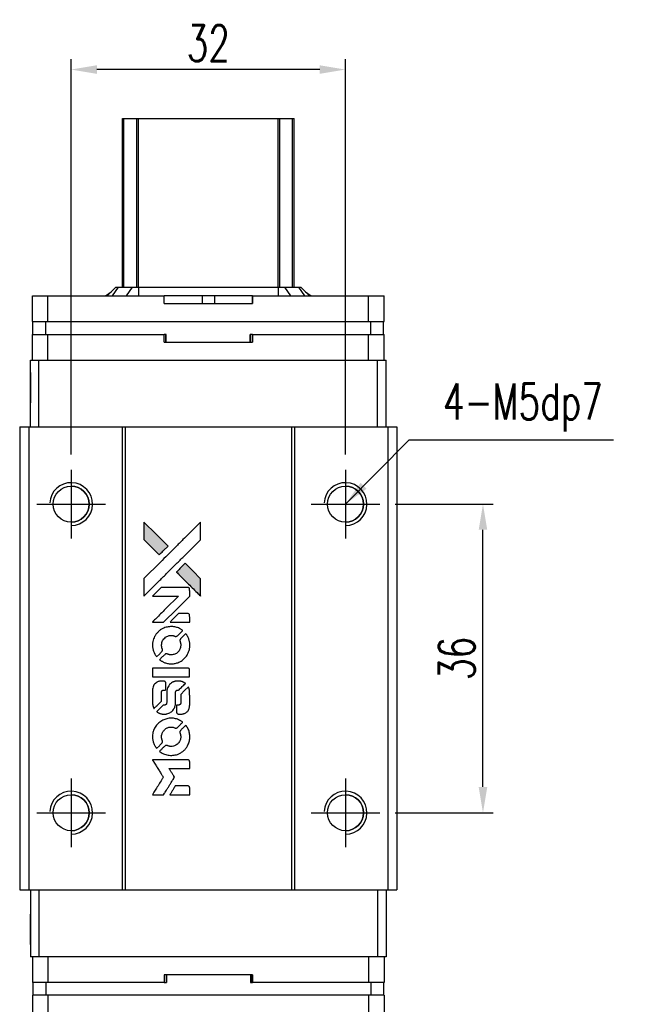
# Model space of a CAD drawing. Header units: millimetres. Extents: x 724 to 1038, y 320 to 563.
# Tile 2 of 3: x 744 to 816, y 449 to 563. Entities that reach past the tile are written whole.
import ezdxf

# ---------------------------------------------------------------- set-up
doc = ezdxf.new("R2010")
doc.units = ezdxf.units.MM
doc.header["$LTSCALE"] = 0.15
doc.layers.get('0').update_dxf_attribs({"linetype": 'CONTINUOUS'})
doc.layers.get('Defpoints').update_dxf_attribs({"linetype": 'CONTINUOUS'})
doc.layers.add('DIM', color=4, linetype='CONTINUOUS')
doc.styles.add('DIM-7', font='SIMPLEX.shx', dxfattribs={"width": 0.7, "bigfont": 'chineset.shx'})
doc.dimstyles.new('CNS', dxfattribs={"dimtxt": 3.5, "dimasz": 2.5, "dimexe": 1, "dimexo": 1.5, "dimgap": 0.09, "dimtad": 0, "dimdsep": 46, "dimtxsty": 'DIM-7', "dimcen": 0.09, "dimclrd": 1, "dimclre": 1, "dimclrt": 4, "dimadec": 0, "dimazin": 0, "dimtfac": 1, "dimtix": 1, "dimtmove": 2, "dimatfit": 3, "dimfxl": 1, "dimtvp": 0.971429, "dimtolj": 1, "dimarcsym": 0})

# ---------------------------------------------------------------- blocks, each defined once
blk = doc.blocks.new('*D181')
at = {"layer": 'Defpoints', "color": 0}
for p in [(749.6, 557.54), (749.6, 510.85), (781.6, 510.85)]:
    blk.add_point(p, dxfattribs=at)
at = {"layer": 'DIM', "color": 7, "lineweight": -2}
for p, q in [((749.6, 512.65), (749.6, 558.74)), ((781.6, 512.65), (781.6, 558.74)), ((778.6, 557.54), (752.6, 557.54))]:
    blk.add_line(p, q, dxfattribs=at)
at = {"layer": 'DIM', "color": 7}
for points in [[(752.6, 558.04), (752.6, 557.04), (749.6, 557.54)], [(778.6, 558.04), (778.6, 557.04), (781.6, 557.54)]]:
    blk.add_solid(points, dxfattribs=at)
at = {"layer": 'DIM', "color": 7, "insert": (765.6, 560.6), "char_height": 4.2, "attachment_point": 5, "style": 'DIM-7'}
blk.add_mtext('\\A1;32', dxfattribs=at)
blk = doc.blocks.new('*D182')
at = {"layer": 'Defpoints', "color": 0}
for p in [(785.6, 506.85), (797.64, 506.85), (785.6, 470.85)]:
    blk.add_point(p, dxfattribs=at)
at = {"layer": 'DIM', "color": 7, "lineweight": -2}
for p, q in [((787.4, 506.85), (798.84, 506.85)), ((797.64, 473.85), (797.64, 503.85)), ((787.4, 470.85), (798.84, 470.85))]:
    blk.add_line(p, q, dxfattribs=at)
at = {"layer": 'DIM', "color": 7}
for points in [[(797.14, 503.85), (798.14, 503.85), (797.64, 506.85)], [(797.14, 473.85), (798.14, 473.85), (797.64, 470.85)]]:
    blk.add_solid(points, dxfattribs=at)
at = {"layer": 'DIM', "color": 7, "insert": (794.58, 488.85), "char_height": 4.2, "attachment_point": 5, "rotation": 90, "style": 'DIM-7'}
blk.add_mtext('\\A1;36', dxfattribs=at)
blk = doc.blocks.new('A$C65c57811')
at = {"linetype": 'Continuous'}
h = blk.add_hatch(color=256, dxfattribs=at)
h.dxf.hatch_style = 1
h.paths.add_polyline_path([(0, 31.81), (0, 30.78), (0, 29.76), (0.89, 28.87, 0.000288), (1.23, 28.53, 0.000479), (1.52, 28.24, 0.000013), (1.79, 27.99, 0.197177), (1.79, 27.98, 0.197497), (1.79, 27.99, 0.00004), (1.94, 28.13, 0.000834), (2.11, 28.3, 0.000506), (2.3, 28.49), (2.81, 29), (1.41, 30.41)])
h.paths.add_polyline_path([(4.81, 27), (4.3, 26.49, 0.000476), (4.11, 26.29, 0.000789), (3.94, 26.13, 0.000035), (3.79, 25.98, 0.19758), (3.79, 25.97, 0.198396), (3.79, 25.97, 0.000019), (4, 25.77, 0.000582), (4.22, 25.54, 0.000351), (4.49, 25.27, 0.000108), (5.62, 24.15, 0.000692), (6.19, 23.58, 0.000077), (6.59, 23.19, 0.197527), (6.6, 23.18, 0.410181), (6.61, 23.19, 0.000493), (6.61, 23.4, 0.002424), (6.61, 23.69, 0.000529), (6.61, 24.19), (6.61, 25.2), (5.71, 26.1)])
for points in [[(0.89, 28.87, 0.000288), (1.23, 28.53, 0.000479), (1.52, 28.24, 0.000013), (1.79, 27.99, 0.197177), (1.79, 27.98, 0.197497), (1.79, 27.99, 0.00004), (1.94, 28.13, 0.000836), (2.11, 28.3, 0.000505), (2.3, 28.49), (2.81, 29), (1.41, 30.41), (0, 31.81), (0, 30.78), (0, 29.76)], [(1.24, 24.39, -0.000056), (1.85, 25.01, -0.000021), (2.72, 25.87, -0.000021), (3.66, 26.81, -0.000025), (4.54, 27.69), (6.61, 29.75), (6.61, 30.78), (6.61, 31.8), (5.22, 30.42, 0.000274), (4.55, 29.76, 0.000123), (3.68, 28.88, 0.000121), (2.75, 27.96, 0.000165), (1.92, 27.13), (0, 25.22), (0, 24.19), (0, 23.16)], [(4.49, 25.27, 0.000108), (5.62, 24.15, 0.000692), (6.19, 23.58, 0.000077), (6.59, 23.19, 0.197527), (6.6, 23.18, 0.410182), (6.61, 23.19, 0.000493), (6.61, 23.4, 0.002424), (6.61, 23.69, 0.000529), (6.61, 24.19), (6.61, 25.2), (5.71, 26.1), (4.81, 27), (4.3, 26.49, 0.000476), (4.11, 26.29, 0.000789), (3.94, 26.13, 0.000035), (3.79, 25.98, 0.19758), (3.79, 25.97, 0.198396), (3.79, 25.97, 0.000019), (4, 25.77, 0.000582), (4.22, 25.54, 0.000351)], [(1.64, 20.12), (2.3, 20.12), (3.82, 21.64), (5.34, 23.17), (5.34, 23.59, 0.0008), (5.33, 23.86, 0.010795), (5.33, 23.96, 0.030495), (5.32, 24.02, 0.080372), (5.31, 24.06, 0.03816), (5.29, 24.09, 0.041799), (5.26, 24.12, 0.042486), (5.23, 24.15, 0.042078), (5.19, 24.17, 0.099276), (5.14, 24.18, 0.003302), (4.93, 24.18, 0.002586), (4.56, 24.19, 0.000204), (3.57, 24.18), (2, 24.18), (1.49, 23.67), (0.99, 23.17), (2.5, 23.16), (4.02, 23.16), (2.52, 21.67, 0.000253), (1.94, 21.09, 0.000412), (1.45, 20.6, 0.000041), (1.02, 20.17, 0.041338), (1, 20.15), (0.98, 20.12)], [(4.19, 20.12), (5.34, 20.12), (5.34, 20.55), (5.33, 20.97), (5.3, 21.02, 0.03146), (5.29, 21.05, 0.026444), (5.27, 21.07, 0.026444), (5.25, 21.09, 0.031457), (5.22, 21.1), (5.17, 21.13), (4.61, 21.14), (4.04, 21.14), (3.54, 20.64, 0.000745), (3.35, 20.44, 0.001228), (3.19, 20.28, 0.000087), (3.05, 20.13, 0.195134), (3.04, 20.13, 0.412117), (3.05, 20.12, 0.000048), (3.38, 20.12, 0.00109), (3.75, 20.12, 0.000653)], [(1.01, 17.21, 0.023681), (1.04, 17.03, 0.022402), (1.09, 16.85, 0.021929), (1.15, 16.67, 0.020503), (1.23, 16.49, 0.013745), (1.28, 16.39, 0.009767), (1.34, 16.28, 0.009658), (1.41, 16.18, 0.027804), (1.46, 16.12), (1.48, 16.09), (1.8, 16.41, 0.002053), (1.95, 16.56, 0.006738), (2.05, 16.67, 0.007826), (2.11, 16.74, 0.063909), (2.14, 16.78, 0.061532), (2.16, 16.83, 0.068674), (2.16, 16.89, 0.052072), (2.15, 16.96, 0.019648), (2.12, 17.05, -0.018366), (2.09, 17.17, -0.0288), (2.07, 17.27, -0.029061), (2.06, 17.37, -0.019155), (2.06, 17.49, -0.053809), (2.09, 17.74, -0.058833), (2.18, 17.98, -0.058566), (2.33, 18.18, -0.052525), (2.52, 18.36, -0.044733), (2.68, 18.46, -0.040573), (2.86, 18.53, -0.041123), (3.05, 18.57, -0.04951), (3.24, 18.58, -0.017369), (3.32, 18.57, -0.024255), (3.4, 18.56, -0.023787), (3.47, 18.53, -0.015798), (3.55, 18.5, 0.010631), (3.61, 18.48, 0.033653), (3.64, 18.47, 0.037806), (3.68, 18.47, 0.016307), (3.73, 18.47, 0.068179), (3.82, 18.48, 0.095747), (3.89, 18.52, 0.033418), (3.99, 18.6, 0.002133), (4.26, 18.88, 0.001452), (4.41, 19.03, 0.012393), (4.48, 19.1, 0.020479), (4.51, 19.15, 0.344362), (4.51, 19.16, 0.074287), (4.47, 19.2, 0.005454), (4.35, 19.27, 0.008391), (4.23, 19.35, 0.017097), (4.13, 19.4, 0.027375), (3.93, 19.49, 0.02835), (3.71, 19.55, 0.027723), (3.49, 19.59, 0.023913), (3.26, 19.61, 0.027047), (2.97, 19.6, 0.031685), (2.71, 19.56, 0.032425), (2.45, 19.49, 0.031013), (2.21, 19.39, 0.037914), (1.91, 19.22, 0.040153), (1.66, 19, 0.039834), (1.44, 18.75, 0.036173), (1.25, 18.46, 0.040752), (1.13, 18.17, 0.035885), (1.04, 17.86, 0.035491), (1, 17.53, 0.037615)], [(1.9, 15.69, 0.018008), (1.99, 15.63, 0.009842), (2.11, 15.56, 0.009807), (2.23, 15.49, 0.015716), (2.34, 15.44, 0.048467), (2.73, 15.32, 0.045841), (3.14, 15.27, 0.046006), (3.55, 15.3, 0.049638), (3.94, 15.4, 0.064819), (4.45, 15.67, 0.06695), (4.86, 16.06, 0.066691), (5.16, 16.54, 0.063505), (5.33, 17.09, 0.03135), (5.34, 17.23, 0.010439), (5.34, 17.44, 0.010391), (5.34, 17.65, 0.032408), (5.33, 17.79, 0.015696), (5.29, 17.95, 0.018095), (5.25, 18.11, 0.018551), (5.2, 18.25, 0.018352), (5.13, 18.4, 0.015568), (5.08, 18.49, 0.009832), (5.02, 18.6, 0.009795), (4.95, 18.7, 0.023727), (4.9, 18.77), (4.88, 18.8), (4.56, 18.48, 0.001528), (4.38, 18.31, 0.010022), (4.3, 18.22, 0.019586), (4.25, 18.16, 0.061865), (4.22, 18.11, 0.055054), (4.2, 18.05, 0.061607), (4.19, 17.98, 0.048725), (4.21, 17.9, 0.020221), (4.23, 17.8, -0.017722), (4.27, 17.69, -0.02685), (4.29, 17.59, -0.02759), (4.3, 17.49, -0.020233), (4.29, 17.38, -0.04793), (4.26, 17.17, -0.048386), (4.19, 16.98, -0.047866), (4.09, 16.79, -0.044964), (3.95, 16.63, -0.04333), (3.78, 16.49, -0.050921), (3.59, 16.39, -0.051473), (3.4, 16.34, -0.0459), (3.19, 16.32, -0.019014), (3.08, 16.32, -0.024114), (2.99, 16.33, -0.025081), (2.9, 16.35, -0.023892), (2.81, 16.38, 0.008624), (2.74, 16.41, 0.026486), (2.69, 16.42, 0.035074), (2.65, 16.43, 0.02756), (2.61, 16.43, 0.087163), (2.53, 16.42, 0.073291), (2.47, 16.38, 0.028074), (2.37, 16.29, 0.002594), (2.14, 16.07), (1.82, 15.74)], [(3.17, 13.75), (5.33, 13.75), (5.33, 14.18), (5.33, 14.6), (5.31, 14.65, 0.071429), (5.28, 14.7, 0.054799), (5.23, 14.73, 0.053585), (5.18, 14.76, 0.060698), (5.13, 14.77, 0.033975), (5.04, 14.78, 0.000112), (3.94, 14.78, 0.000726), (2.86, 14.78, 0.001084), (1.92, 14.77), (1, 14.77), (1, 14.26), (1, 13.75)], [(1.01, 10.58, 0.018538), (1.02, 10.51, 0.010695), (1.03, 10.44, 0.01068), (1.05, 10.36, 0.017678), (1.07, 10.29, 0.013849), (1.1, 10.22, 0.011814), (1.13, 10.15, 0.004513), (1.16, 10.08, 0.290035), (1.17, 10.07, 0.196418), (1.18, 10.07, 0.000124), (1.3, 10.2, 0.001477), (1.44, 10.34, 0.000898), (1.61, 10.5), (2.04, 10.93), (2.05, 11.47, -0.001471), (2.05, 11.88, -0.028714), (2.06, 12.01, -0.097073), (2.08, 12.08, -0.084199), (2.13, 12.14, -0.042698), (2.17, 12.17, -0.053912), (2.21, 12.19, -0.051004), (2.25, 12.2, -0.032967), (2.31, 12.2, 0.00807), (2.34, 12.2, 0.003023), (2.37, 12.2, 0.002994), (2.42, 12.21, 0.003629), (2.46, 12.21), (2.55, 12.22), (2.55, 12.63, 0.001618), (2.55, 12.83, 0.005206), (2.55, 12.96, 0.00535), (2.54, 13.05, 0.060675), (2.54, 13.09, 0.048484), (2.53, 13.11, 0.02389), (2.51, 13.13, 0.022812), (2.5, 13.15, 0.02462), (2.48, 13.17, 0.061781), (2.43, 13.22, 0.080179), (2.37, 13.24, 0.048561), (2.29, 13.25, 0.010021), (2.14, 13.25, 0.016602), (1.95, 13.25, 0.031409), (1.8, 13.23, 0.036474), (1.66, 13.19, 0.03439), (1.53, 13.13, 0.065928), (1.33, 12.99, 0.069066), (1.17, 12.8, 0.065697), (1.06, 12.57, 0.051559), (1.01, 12.3, 0.020904), (1.01, 12.15, 0.000451), (1, 11.44, 0.000419), (1, 10.72, 0.022759)], [(1.57, 9.63, 0.023289), (1.67, 9.57, 0.026845), (1.78, 9.51, 0.026047), (1.89, 9.47, 0.019751), (2.02, 9.43, 0.013249), (2.09, 9.42, 0.025169), (2.15, 9.41, 0.016532), (2.22, 9.41, 0.002937), (2.36, 9.41, 0.003317), (2.48, 9.41, 0.011808), (2.56, 9.41, 0.01777), (2.62, 9.42, 0.021476), (2.67, 9.43, 0.04325), (2.9, 9.5, 0.045753), (3.11, 9.61, 0.04649), (3.29, 9.75, 0.047672), (3.44, 9.93, 0.025315), (3.49, 10, 0.015208), (3.54, 10.09, 0.01512), (3.59, 10.19, 0.022488), (3.62, 10.28, 0.027857), (3.66, 10.42, 0.034138), (3.67, 10.55, 0.014286), (3.68, 10.75, 0.00124), (3.68, 11.25, -0.00103), (3.68, 11.56, -0.002552), (3.68, 11.79, -0.001594), (3.69, 11.97, -0.047676), (3.69, 12.01, -0.085307), (3.72, 12.09, -0.097789), (3.77, 12.14, -0.085947), (3.85, 12.18, -0.051339), (3.95, 12.2, 0.014634), (3.99, 12.2, 0.015028), (4.02, 12.21, 0.014927), (4.05, 12.22, 0.059415), (4.07, 12.22, 0.070595), (4.1, 12.25, 0.00028), (4.46, 12.61, 0.000111), (4.84, 12.98, 0.200239), (4.84, 12.99, 0.268906), (4.84, 13, 0.001866), (4.75, 13.05, 0.007532), (4.66, 13.1, 0.017818), (4.6, 13.13, 0.013256), (4.52, 13.16, 0.011636), (4.45, 13.19, 0.011528), (4.37, 13.21, 0.012303), (4.29, 13.23, 0.0423), (4.16, 13.25, 0.013657), (3.98, 13.25, 0.013857), (3.79, 13.24, 0.037428), (3.66, 13.23, 0.014927), (3.58, 13.2, 0.0122), (3.49, 13.18, 0.012518), (3.4, 13.15, 0.023062), (3.33, 13.12, 0.065961), (3.09, 12.95, 0.06055), (2.89, 12.72, 0.059676), (2.74, 12.45, 0.060497), (2.67, 12.15, 0.025683), (2.67, 12.09, 0.001528), (2.66, 11.9, 0.002124), (2.66, 11.65, 0.001173), (2.66, 11.36, -0.000809), (2.66, 10.84, -0.017164), (2.65, 10.68, -0.063931), (2.64, 10.6, -0.108429), (2.6, 10.54, -0.052941), (2.56, 10.51, -0.063675), (2.52, 10.49, -0.050562), (2.46, 10.47, -0.020337), (2.39, 10.46, 0.009897), (2.34, 10.46, 0.016482), (2.3, 10.45, 0.019019), (2.27, 10.45, 0.06043), (2.25, 10.44, 0.076267), (2.2, 10.41, 0.00054), (1.87, 10.07, 0.000307), (1.52, 9.72, 0.142594), (1.51, 9.69, 0.232419), (1.51, 9.68, 0.022995), (1.53, 9.67, 0.024627), (1.54, 9.65, 0.015407)], [(3.81, 9.57, 0.065483), (3.84, 9.52, 0.053271), (3.87, 9.48, 0.052018), (3.92, 9.44, 0.0556), (3.98, 9.42, 0.036839), (4.01, 9.41, 0.026922), (4.05, 9.4, 0.016905), (4.11, 9.4, 0.004317), (4.2, 9.4, 0.016369), (4.38, 9.4, 0.029936), (4.53, 9.42, 0.03418), (4.67, 9.46, 0.031327), (4.8, 9.51, 0.046935), (4.96, 9.61, 0.054053), (5.09, 9.73, 0.053701), (5.19, 9.88, 0.045364), (5.27, 10.06, 0.032479), (5.31, 10.21, 0.03386), (5.33, 10.37, 0.013578), (5.34, 10.61, 0.001155), (5.34, 11.25, 0.000413), (5.33, 11.79, 0.005008), (5.33, 12, 0.013199), (5.32, 12.12, 0.033956), (5.31, 12.2, 0.013909), (5.29, 12.29, 0.010864), (5.26, 12.39, 0.010938), (5.23, 12.47, 0.028702), (5.2, 12.53), (5.18, 12.58), (4.74, 12.14), (4.3, 11.7), (4.3, 11.19, -0.001504), (4.3, 10.97, -0.00328), (4.29, 10.81, -0.001901), (4.29, 10.67, -0.061333), (4.29, 10.64, -0.063621), (4.27, 10.6, -0.048633), (4.24, 10.56, -0.046769), (4.2, 10.52, -0.047961), (4.15, 10.49, -0.02678), (4.11, 10.47, -0.050957), (4.08, 10.46, -0.029398), (4.04, 10.46, -0.00401), (3.94, 10.46), (3.79, 10.45), (3.79, 10.04, 0.001061), (3.79, 9.79, 0.009147), (3.8, 9.69, 0.020721), (3.8, 9.62, 0.051619)], [(1.01, 6.53, 0.024131), (1.04, 6.34, 0.022344), (1.09, 6.15, 0.021883), (1.15, 5.97, 0.020884), (1.23, 5.78, 0.010669), (1.29, 5.68, 0.010389), (1.35, 5.58, 0.010913), (1.41, 5.49, 0.022227), (1.46, 5.42), (1.48, 5.39), (1.8, 5.72, 0.002452), (1.92, 5.85, 0.003628), (2.03, 5.96, 0.001662), (2.12, 6.06, 0.070159), (2.14, 6.09, 0.047671), (2.15, 6.1, 0.018624), (2.15, 6.13, 0.017921), (2.16, 6.16, 0.018804), (2.16, 6.19, 0.018255), (2.16, 6.23, 0.041312), (2.16, 6.26, 0.037164), (2.15, 6.3, 0.012342), (2.13, 6.34, -0.015101), (2.09, 6.45, -0.035998), (2.07, 6.54, -0.033244), (2.06, 6.63, -0.011249), (2.06, 6.76, -0.004059), (2.06, 6.87, -0.019693), (2.06, 6.93, -0.027943), (2.07, 6.98, -0.014411), (2.09, 7.04, -0.033089), (2.14, 7.19, -0.033887), (2.21, 7.32, -0.034021), (2.29, 7.45, -0.033942), (2.4, 7.56, -0.02816), (2.51, 7.67, -0.035032), (2.63, 7.75, -0.035269), (2.76, 7.81, -0.029196), (2.91, 7.86, -0.037862), (3.08, 7.89, -0.043657), (3.24, 7.89, -0.043064), (3.4, 7.86, -0.035184), (3.57, 7.81, 0.033699), (3.65, 7.78, 0.052815), (3.72, 7.77, 0.059167), (3.79, 7.78, 0.058972), (3.85, 7.8, 0.059208), (3.9, 7.83, 0.021125), (3.96, 7.88, 0.008691), (4.06, 7.98, 0.000851), (4.3, 8.23, 0.001873), (4.42, 8.35, 0.013884), (4.48, 8.41, 0.022355), (4.51, 8.45, 0.341453), (4.51, 8.47, 0.073011), (4.48, 8.5, 0.004587), (4.36, 8.57, 0.00748), (4.24, 8.65, 0.016837), (4.15, 8.7, 0.028606), (3.92, 8.8, 0.031352), (3.69, 8.87, 0.031004), (3.45, 8.91, 0.0268), (3.2, 8.92, 0.026698), (2.93, 8.91, 0.03002), (2.68, 8.86, 0.030357), (2.43, 8.79, 0.028554), (2.19, 8.69, 0.062944), (1.74, 8.39, 0.062206), (1.38, 7.99, 0.062448), (1.13, 7.51, 0.064355), (1.01, 7, 0.017377), (1.01, 6.89, 0.008369), (1, 6.76, 0.008367), (1.01, 6.63, 0.01757)], [(1.89, 5, 0.064158), (2.4, 4.73, 0.06356), (2.95, 4.6, 0.064004), (3.52, 4.61, 0.066747), (4.06, 4.76, 0.04321), (4.39, 4.95, 0.044737), (4.69, 5.18, 0.044901), (4.94, 5.47, 0.044184), (5.13, 5.8, 0.026293), (5.23, 6.04, 0.033344), (5.3, 6.28, 0.033227), (5.34, 6.53, 0.025815), (5.35, 6.8, 0.023119), (5.33, 7.06, 0.031044), (5.29, 7.29, 0.031337), (5.22, 7.51, 0.024258), (5.11, 7.75, 0.015622), (5.07, 7.83, 0.008495), (5.01, 7.92, 0.008415), (4.95, 8.02, 0.020814), (4.9, 8.08), (4.88, 8.11), (4.56, 7.8, 0.002843), (4.33, 7.57, 0.033917), (4.25, 7.47, 0.087906), (4.21, 7.4, 0.073302), (4.2, 7.31, 0.022047), (4.2, 7.27, 0.026465), (4.2, 7.23, 0.022233), (4.21, 7.19, 0.009985), (4.23, 7.13, -0.039011), (4.28, 6.93, -0.044398), (4.3, 6.74, -0.045096), (4.28, 6.54, -0.04265), (4.22, 6.35, -0.071154), (4.07, 6.08, -0.068827), (3.85, 5.86, -0.068713), (3.58, 5.7, -0.070507), (3.28, 5.63, -0.028605), (3.15, 5.63, -0.031418), (3.03, 5.64, -0.031044), (2.9, 5.66, -0.02668), (2.78, 5.71, 0.038913), (2.7, 5.73, 0.043732), (2.63, 5.74, 0.047754), (2.56, 5.74, 0.075756), (2.5, 5.72, 0.07294), (2.47, 5.7, 0.003456), (2.39, 5.62, 0.005023), (2.28, 5.52, 0.002422), (2.14, 5.38, 0.000819), (2.02, 5.26, 0.001349), (1.91, 5.15, 0.0001), (1.82, 5.06, 0.205335), (1.82, 5.06, 0.219821), (1.82, 5.05, 0.002494), (1.84, 5.04, 0.007089), (1.87, 5.02, 0.004494)], [(1.65, 0), (2.3, 0), (2.41, 0.18, -0.000297), (2.48, 0.29, -0.000037), (2.63, 0.53, -0.000043), (2.8, 0.81, -0.000036), (2.99, 1.12, 0.000044), (3.17, 1.41, 0.000063), (3.33, 1.68, 0.000035), (3.47, 1.9, 0.0009), (3.5, 1.96), (3.56, 2.05), (3.49, 2.16, 0.001175), (3.45, 2.23, 0.000208), (3.37, 2.35, 0.000225), (3.28, 2.5, 0.000203), (3.18, 2.65, -0.000711), (3.1, 2.79, -0.001119), (3.02, 2.92, -0.000263), (2.95, 3.02, -0.04589), (2.95, 3.04, -0.519312), (2.95, 3.05, -0.001914), (3.13, 3.05, -0.003124), (3.42, 3.05, -0.000285), (4.14, 3.05), (5.34, 3.05), (5.34, 3.47, 0.001727), (5.34, 3.77, 0.025279), (5.33, 3.88, 0.073886), (5.32, 3.94, 0.07426), (5.28, 3.99, 0.03264), (5.27, 4.01, 0.01784), (5.25, 4.02, 0.017712), (5.23, 4.04, 0.026854), (5.21, 4.05), (5.17, 4.07), (3.08, 4.07), (0.99, 4.07), (1, 4.05, -0.004595), (1.01, 4.04, -0.00016), (1.05, 3.97, -0.000298), (1.1, 3.9, -0.000208), (1.15, 3.81, 0.000986), (1.31, 3.56, 0.00025), (1.56, 3.16, 0.000268), (1.83, 2.73, 0.000436), (2.06, 2.36, -0.002932), (2.14, 2.24, -0.004718), (2.2, 2.14, -0.001113), (2.25, 2.05, -0.227179), (2.25, 2.04, -0.045982), (2.25, 2.03, -0.000145), (2.17, 1.91, -0.000825), (2.09, 1.77, -0.000517), (1.99, 1.61, 0.000056), (1.64, 1.05, 0.000289), (1.45, 0.75, 0.000481), (1.31, 0.52, 0.000418), (1.17, 0.28), (0.99, 0)], [(4.19, 0), (5.34, 0), (5.34, 0.42, 0.000842), (5.34, 0.69, 0.010591), (5.34, 0.79, 0.028995), (5.33, 0.84, 0.069543), (5.32, 0.88, 0.051063), (5.3, 0.92, 0.039932), (5.26, 0.96, 0.039414), (5.23, 0.99, 0.045845), (5.19, 1.01, 0.094811), (5.15, 1.02, 0.007124), (5.03, 1.02, 0.004713), (4.84, 1.03, 0.000534), (4.4, 1.03), (3.66, 1.03), (3.59, 0.92, 0.000828), (3.4, 0.61, 0.000879), (3.22, 0.31, 0.000048), (3.04, 0.01, 0.137596), (3.03, 0, 0.413028), (3.04, 0, 0.000016), (3.37, 0, 0.000623), (3.74, 0, 0.000374)]]:
    blk.add_lwpolyline(points, format="xyb", close=True)

msp = doc.modelspace()

# ---------------------------------------------------------------- linework, layer by layer
at = {"color": 7, "linetype": 'Continuous', "lineweight": 25}
for p, q in [((755.602, 532.15), (755.602, 551.85)), ((755.602, 532.15), (755.602, 551.85)), ((755.602, 532.15), (755.602, 551.85)), ((755.602, 551.85), (755.602, 532.15)), ((755.768, 532.15), (755.768, 551.85)), ((757.248, 532.15), (757.248, 551.85)), ((757.446, 551.85), (773.757, 551.85)), ((757.446, 532.15), (757.446, 551.85)), ((773.757, 532.15), (773.757, 551.85)), ((773.955, 532.15), (773.955, 551.85)), ((775.435, 532.15), (775.435, 551.85)), ((775.602, 532.15), (775.602, 551.85)), ((754.802, 532.15), (753.802, 531.15)), ((754.802, 532.15), (753.802, 531.15)), ((755.086, 532.15), (754.371, 531.15)), ((754.802, 532.15), (755.086, 532.15)), ((754.802, 532.15), (754.802, 532.15)), ((755.086, 532.15), (756.73, 532.15)), ((756.73, 532.15), (756.015, 531.15)), ((756.73, 532.15), (757.446, 532.15)), ((757.446, 532.15), (757.446, 531.15)), ((757.446, 532.15), (773.757, 532.15)), ((773.757, 532.15), (773.757, 531.15)), ((773.757, 532.15), (774.473, 532.15)), ((774.473, 532.15), (775.188, 531.15)), ((774.473, 532.15), (776.117, 532.15)), ((776.117, 532.15), (776.832, 531.15)), ((776.117, 532.15), (776.402, 532.15)), ((776.402, 532.15), (777.402, 531.15)), ((745.102, 528.15), (745.102, 531.15)), ((745.102, 531.15), (746.902, 531.15)), ((745.102, 530.25), (745.102, 531.15)), ((745.102, 528.15), (745.102, 531.15)), ((745.102, 530.25), (745.102, 531.15)), ((745.102, 531.15), (745.102, 531.15)), ((745.102, 531.15), (745.102, 531.15)), ((745.102, 531.15), (745.102, 531.15)), ((746.902, 528.15), (746.902, 531.15)), ((746.902, 531.15), (760.459, 531.15)), ((753.606, 531.15), (754.274, 531.623)), ((760.459, 530.25), (760.459, 531.15)), ((764.879, 531.15), (760.459, 531.15)), ((764.879, 531.15), (764.879, 530.25)), ((766.325, 531.15), (764.879, 531.15)), ((766.325, 531.15), (766.325, 530.25)), ((770.745, 531.15), (766.325, 531.15)), ((770.745, 530.25), (770.745, 531.15)), ((770.745, 531.15), (784.302, 531.15)), ((770.745, 531.15), (770.745, 530.25)), ((770.745, 531.15), (770.745, 531.15)), ((770.745, 530.25), (770.745, 531.15)), ((770.745, 531.15), (770.745, 530.25)), ((776.93, 531.623), (777.597, 531.15)), ((784.302, 528.15), (784.302, 531.15)), ((784.302, 531.15), (786.102, 531.15)), ((786.102, 528.15), (786.102, 531.15)), ((745.102, 530.25), (745.102, 530.25)), ((760.459, 530.25), (770.745, 530.25)), ((770.745, 530.25), (770.745, 530.25)), ((745.102, 528.15), (746.902, 528.15)), ((745.102, 528.15), (745.102, 528.15)), ((745.152, 526.65), (745.152, 528.15)), ((745.152, 526.65), (745.152, 528.15)), ((746.652, 526.65), (746.652, 528.15)), ((746.902, 528.15), (784.302, 528.15)), ((784.302, 528.15), (786.102, 528.15)), ((784.552, 526.65), (784.552, 528.15)), ((786.052, 526.65), (786.052, 528.15)), ((745.102, 523.65), (745.102, 526.65)), ((745.102, 526.65), (746.902, 526.65)), ((745.102, 525.75), (745.102, 526.65)), ((745.102, 523.65), (745.102, 526.65)), ((745.102, 525.75), (745.102, 526.65)), ((745.102, 526.65), (745.102, 526.65)), ((745.102, 526.65), (745.102, 526.65)), ((745.102, 526.65), (745.102, 526.65)), ((746.902, 523.65), (746.902, 526.65)), ((746.902, 526.65), (760.459, 526.65)), ((760.459, 525.75), (760.459, 526.65)), ((760.679, 526.65), (760.459, 526.65)), ((760.64, 525.75), (760.64, 526.65)), ((760.679, 525.75), (760.679, 526.65)), ((760.679, 525.75), (760.679, 526.65)), ((760.679, 526.65), (760.679, 526.65)), ((770.745, 526.65), (770.465, 526.65)), ((770.465, 525.75), (770.465, 526.65)), ((770.529, 525.75), (770.529, 526.65)), ((770.745, 525.75), (770.745, 526.65)), ((770.745, 526.65), (784.302, 526.65)), ((770.745, 526.65), (770.745, 525.75)), ((770.745, 526.65), (770.745, 526.65)), ((770.745, 525.75), (770.745, 526.65)), ((770.745, 526.65), (770.745, 525.75)), ((784.302, 523.65), (784.302, 526.65)), ((784.302, 526.65), (786.102, 526.65)), ((786.102, 523.65), (786.102, 526.65)), ((745.102, 525.75), (745.102, 525.75)), ((760.459, 525.75), (770.745, 525.75)), ((770.745, 525.75), (770.745, 525.75)), ((744.852, 515.85), (744.852, 523.65)), ((744.852, 523.65), (745.852, 523.65)), ((744.852, 515.85), (744.852, 523.65)), ((744.852, 523.65), (744.852, 523.65)), ((745.852, 515.85), (745.852, 523.65)), ((745.852, 523.65), (785.352, 523.65)), ((785.352, 515.85), (785.352, 523.65)), ((785.352, 523.65), (786.352, 523.65)), ((786.352, 515.85), (786.352, 523.65)), ((743.602, 515.85), (743.602, 461.85)), ((743.602, 515.85), (744.652, 515.85)), ((743.602, 515.85), (743.602, 461.85)), ((743.602, 515.85), (743.602, 515.85)), ((744.652, 515.85), (744.652, 461.85)), ((744.652, 515.85), (755.552, 515.85)), ((755.552, 515.85), (755.552, 461.85)), ((755.552, 515.85), (755.902, 515.85)), ((755.902, 515.85), (755.902, 461.85)), ((755.902, 515.85), (775.302, 515.85)), ((775.302, 515.85), (775.302, 461.85)), ((775.302, 515.85), (775.652, 515.85)), ((775.652, 515.85), (775.652, 461.85)), ((775.652, 515.85), (786.552, 515.85)), ((786.552, 515.85), (786.552, 461.85)), ((786.552, 515.85), (787.602, 515.85)), ((787.602, 515.85), (787.602, 461.85)), ((743.602, 461.85), (744.652, 461.85)), ((743.602, 461.85), (743.602, 461.85)), ((743.602, 461.85), (743.602, 461.85)), ((744.652, 461.85), (755.552, 461.85)), ((744.852, 461.85), (744.852, 454.05)), ((744.852, 461.85), (744.852, 454.05)), ((745.852, 461.85), (745.852, 454.05)), ((755.552, 461.85), (755.902, 461.85)), ((755.902, 461.85), (775.302, 461.85)), ((775.302, 461.85), (775.652, 461.85)), ((775.652, 461.85), (786.552, 461.85)), ((785.352, 461.85), (785.352, 454.05)), ((786.352, 461.85), (786.352, 454.05)), ((786.552, 461.85), (787.602, 461.85)), ((745.852, 454.05), (744.852, 454.05)), ((744.852, 454.05), (744.852, 454.05)), ((745.102, 454.05), (745.102, 451.05)), ((745.102, 454.05), (745.102, 451.05)), ((785.352, 454.05), (745.852, 454.05)), ((746.902, 454.05), (746.902, 451.05)), ((784.302, 454.05), (784.302, 451.05)), ((786.352, 454.05), (785.352, 454.05)), ((786.102, 454.05), (786.102, 451.05)), ((745.102, 451.95), (745.102, 451.05)), ((745.102, 451.95), (745.102, 451.05)), ((745.102, 451.95), (745.102, 451.95)), ((760.459, 451.95), (760.459, 451.05)), ((770.745, 451.95), (760.459, 451.95)), ((760.675, 451.95), (760.675, 451.05)), ((760.739, 451.95), (760.739, 451.05)), ((760.739, 451.95), (760.739, 451.05)), ((770.525, 451.95), (770.525, 451.05)), ((770.563, 451.95), (770.563, 451.05)), ((770.745, 451.95), (770.745, 451.05)), ((770.745, 451.95), (770.745, 451.05)), ((770.745, 451.95), (770.745, 451.95)), ((770.745, 451.05), (770.745, 451.95)), ((770.745, 451.05), (770.745, 451.95)), ((746.902, 451.05), (745.102, 451.05)), ((745.102, 451.05), (745.102, 451.05)), ((745.102, 451.05), (745.102, 451.05)), ((745.102, 451.05), (745.102, 451.05)), ((745.152, 451.05), (745.152, 449.55)), ((745.152, 451.05), (745.152, 449.55)), ((746.652, 451.05), (746.652, 449.55)), ((760.459, 451.05), (746.902, 451.05)), ((760.459, 451.05), (760.739, 451.05)), ((760.739, 451.05), (760.739, 451.05)), ((770.525, 451.05), (770.745, 451.05)), ((784.302, 451.05), (770.745, 451.05)), ((770.745, 451.05), (770.745, 451.05)), ((786.102, 451.05), (784.302, 451.05)), ((784.552, 451.05), (784.552, 449.55)), ((786.052, 451.05), (786.052, 449.55)), ((745.102, 449.55), (745.102, 446.55)), ((746.902, 449.55), (745.102, 449.55)), ((745.102, 449.55), (745.102, 446.55)), ((745.102, 449.55), (745.102, 449.55)), ((746.902, 449.55), (746.902, 446.55)), ((784.302, 449.55), (746.902, 449.55)), ((784.302, 449.55), (784.302, 446.55)), ((786.102, 449.55), (784.302, 449.55)), ((786.102, 449.55), (786.102, 446.55))]:
    msp.add_line(p, q, dxfattribs=at)
for p, q in [((749.602, 510.85), (749.602, 502.85)), ((781.602, 510.85), (781.602, 502.85)), ((745.602, 506.85), (753.602, 506.85)), ((777.602, 506.85), (785.602, 506.85)), ((749.602, 474.85), (749.602, 466.85)), ((781.602, 474.85), (781.602, 466.85)), ((745.602, 470.85), (753.602, 470.85)), ((777.602, 470.85), (785.602, 470.85))]:
    msp.add_line(p, q)
at = {"color": 7, "linetype": 'Continuous', "lineweight": 25, "flags": 128}
for points in [[(744.852, 518.675), (744.852, 518.741), (744.852, 518.934), (744.852, 519.239), (744.852, 519.634), (744.852, 520.089), (744.852, 520.572), (744.852, 521.045), (744.852, 521.474), (744.852, 521.827), (744.852, 522.079), (744.852, 522.209), (744.852, 522.209), (744.852, 522.079), (744.852, 521.827), (744.852, 521.474), (744.852, 521.045), (744.852, 520.572), (744.852, 520.089), (744.852, 519.634), (744.852, 519.239), (744.852, 518.934), (744.852, 518.741), (744.852, 518.675)], [(744.852, 459.025), (744.852, 458.96), (744.852, 458.767), (744.852, 458.462), (744.852, 458.067), (744.852, 457.612), (744.852, 457.129), (744.852, 456.656), (744.852, 456.227), (744.852, 455.874), (744.852, 455.622), (744.852, 455.492), (744.852, 455.492), (744.852, 455.622), (744.852, 455.874), (744.852, 456.227), (744.852, 456.656), (744.852, 457.129), (744.852, 457.612), (744.852, 458.067), (744.852, 458.462), (744.852, 458.767), (744.852, 458.96), (744.852, 459.025)]]:
    msp.add_lwpolyline(points, dxfattribs=at)
at = {"color": 7, "linetype": 'Continuous', "lineweight": 25}
for centre in [(749.602, 506.85), (781.602, 506.85), (749.602, 470.85), (781.602, 470.85)]:
    msp.add_circle(centre, 2.1, dxfattribs=at)
for centre in [(749.602, 506.85), (781.602, 506.85), (749.602, 470.85), (781.602, 470.85)]:
    msp.add_arc(centre, 2.5, 270, 176.87428)
for centre, start, end in [((749.602, 506.85), 0, 90), ((781.602, 506.85), 0, 90), ((749.602, 506.85), 270, 0), ((781.602, 506.85), 270, 0), ((749.602, 470.85), 0, 90), ((781.602, 470.85), 0, 90), ((749.602, 470.85), 270, 0), ((781.602, 470.85), 270, 0)]:
    msp.add_arc(centre, 2.1, start, end, dxfattribs=at)
for points, knots in [([(755.602, 551.85), (755.602, 551.85), (755.617, 551.85), (755.68, 551.85), (755.726, 551.85), (755.768, 551.85)], [0, 0, 0, 0, 0.5, 0.5, 1, 1, 1, 1]), ([(755.768, 551.85), (755.942, 551.85), (756.12, 551.85), (756.458, 551.85), (756.618, 551.85), (756.89, 551.85), (757.003, 551.85), (757.169, 551.85), (757.222, 551.85), (757.248, 551.85)], [0, 0, 0, 0, 0.25, 0.25, 0.5, 0.5, 0.75, 0.75, 1, 1, 1, 1]), ([(757.248, 551.85), (757.254, 551.85), (757.277, 551.85), (757.353, 551.85), (757.402, 551.85), (757.446, 551.85)], [0, 0, 0, 0, 0.5, 0.5, 1, 1, 1, 1]), ([(773.757, 551.85), (773.801, 551.85), (773.851, 551.85), (773.926, 551.85), (773.949, 551.85), (773.955, 551.85)], [0, 0, 0, 0, 0.5, 0.5, 1, 1, 1, 1]), ([(773.955, 551.85), (773.981, 551.85), (774.034, 551.85), (774.2, 551.85), (774.313, 551.85), (774.586, 551.85), (774.745, 551.85), (775.083, 551.85), (775.261, 551.85), (775.435, 551.85)], [0, 0, 0, 0, 0.25, 0.25, 0.5, 0.5, 0.75, 0.75, 1, 1, 1, 1]), ([(775.435, 551.85), (775.478, 551.85), (775.523, 551.85), (775.586, 551.85), (775.602, 551.85), (775.602, 551.85)], [0, 0, 0, 0, 0.5, 0.5, 1, 1, 1, 1])]:
    msp.add_open_spline(points, degree=3, knots=knots, dxfattribs=at)

# ---------------------------------------------------------------- block references
msp.add_blockref('A$C65c57811', (758.094, 472.95))

# ---------------------------------------------------------------- texts
at = {"layer": 'DIM', "color": 0, "insert": (792.974, 515.314), "char_height": 4.2, "attachment_point": 7, "style": 'DIM-7'}
msp.add_mtext('4-M5dp7', dxfattribs=at)

# ---------------------------------------------------------------- dimensions: what is measured, and where the dimension line sits
at = {"layer": 'DIM', "color": 0}
dim = msp.add_linear_dim(base=(749.602, 557.541), p1=(781.602, 510.85), p2=(749.602, 510.85), dimstyle='CNS', override={"dimscale": 1.2, "dimgap": 0.8, "dimtad": 1, "dimclrd": 7, "dimclre": 7, "dimclrt": 7, "dimtmove": 1}, dxfattribs=at)
dim.commit()
dim.dimension.update_dxf_attribs({"geometry": '*D181', "text_midpoint": (765.602, 560.601)})
dim = msp.add_linear_dim(base=(797.64, 506.85), p1=(785.602, 470.85), p2=(785.602, 506.85), angle=90, dimstyle='CNS', override={"dimscale": 1.2, "dimgap": 0.8, "dimtad": 1, "dimclrd": 7, "dimclre": 7, "dimclrt": 7, "dimtmove": 1}, dxfattribs=at)
dim.commit()
dim.dimension.update_dxf_attribs({"geometry": '*D182', "text_midpoint": (794.58, 488.85)})

# ---------------------------------------------------------------- leaders
at = {"layer": 'DIM', "color": 0, "annotation_type": 0, "has_hookline": 1, "hookline_direction": 0, "text_width": 19.88}
msp.add_leader([(781.602, 506.85), (789.014, 514.354), (792.014, 514.354)], dimstyle='CNS', override={"dimscale": 1.2, "dimgap": 0.8, "dimtad": 1, "dimclrd": 7, "dimclre": 4, "dimtmove": 1}, dxfattribs=at)

doc.saveas('drawing.dxf')
